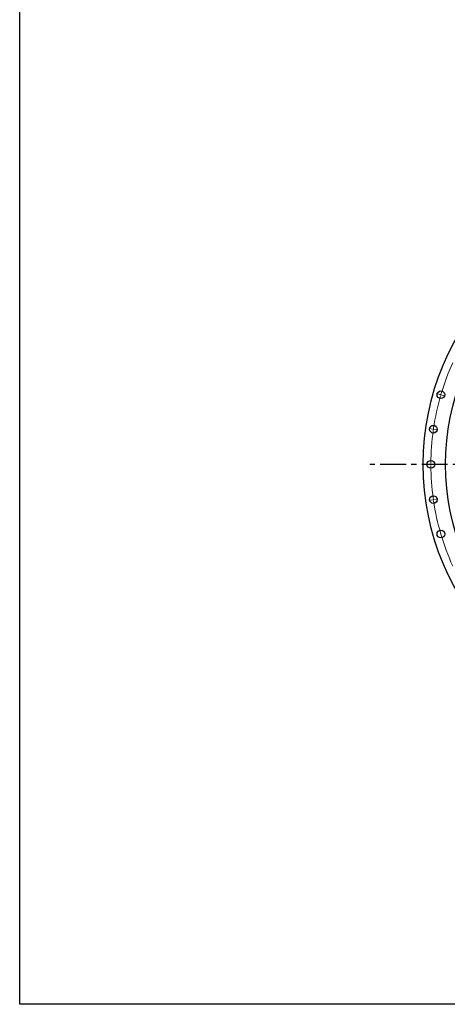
# Model space of a CAD drawing. Header units: millimetres. Extents: x -294 to 10687, y 25641 to 34694.
# Tile 1 of 13: x -294 to 1537, y 25641 to 29852. Entities that reach past the tile are written whole.
import ezdxf

# ---------------------------------------------------------------- set-up
doc = ezdxf.new("R2010")
doc.units = ezdxf.units.MM
doc.header["$LTSCALE"] = 50
doc.linetypes.add('CENTER', pattern=[10.16, 6.35, -1.27, 1.27, -1.27])

msp = doc.modelspace()

# ---------------------------------------------------------------- linework, layer by layer
at = {"color": 0, "linetype": 'Continuous', "lineweight": 18}
for p, q in [((1504.3, 28249.2), (1490.9, 28253.2)), ((1509.1, 28247.8), (1506.7, 28248.5)), ((1509.1, 28247.8), (1511.5, 28247.1)), ((1513.9, 28246.4), (1527.4, 28242.5)), ((1472.1, 28101.1), (1458.3, 28103.1)), ((1477.1, 28100.4), (1474.6, 28100.8)), ((1477.1, 28100.4), (1479.5, 28100)), ((1482, 28099.7), (1495.9, 28097.7)), ((1461.3, 27949.9), (1447.3, 27949.9)), ((1466.3, 27949.9), (1463.8, 27949.9)), ((1466.3, 27949.9), (1468.8, 27949.9)), ((1471.3, 27949.9), (1485.3, 27949.9)), ((1472.1, 27798.7), (1458.3, 27796.7)), ((1477.1, 27799.4), (1474.6, 27799)), ((1477.1, 27799.4), (1479.5, 27799.8)), ((1482, 27800.1), (1495.9, 27802.1))]:
    msp.add_line(p, q, dxfattribs=at)
at = {"linetype": 'CENTER', "ltscale": 0.35}
msp.add_line((3849.5, 27949.9), (1198.1, 27949.9), dxfattribs=at)
msp.add_lwpolyline([(-293.5, 34694.4), (10687.2, 34694.4), (10687.2, 25640.6), (-293.5, 25640.6)], close=True)
at = {"color": 7, "linetype": 'Continuous', "lineweight": 25}
for centre, radius in [((2523.8, 27949.9), 1090.5), ((2523.8, 27949.9), 995), ((1509.1, 28247.8), 16.5), ((1477.1, 28100.4), 16.5), ((1466.3, 27949.9), 16.5), ((1477.1, 27799.4), 16.5), ((1509.1, 27652), 16.5)]:
    msp.add_circle(centre, radius, dxfattribs=at)
at = {"color": 0, "linetype": 'Continuous', "lineweight": 18}
for start, end in [(155.7254, 163.3655), (163.9073, 171.5473), (163.6364, 163.7718), (163.5009, 163.6364), (172.0891, 179.7291), (171.8182, 171.9536), (171.6827, 171.8182), (179.8645, 180), (180, 180.1355), (180.2709, 187.9109), (188.0464, 188.1818), (188.1818, 188.3173), (188.4527, 204.2746)]:
    msp.add_arc((2523.8, 27949.9), 1057.5, start, end, dxfattribs=at)

doc.saveas('drawing.dxf')
